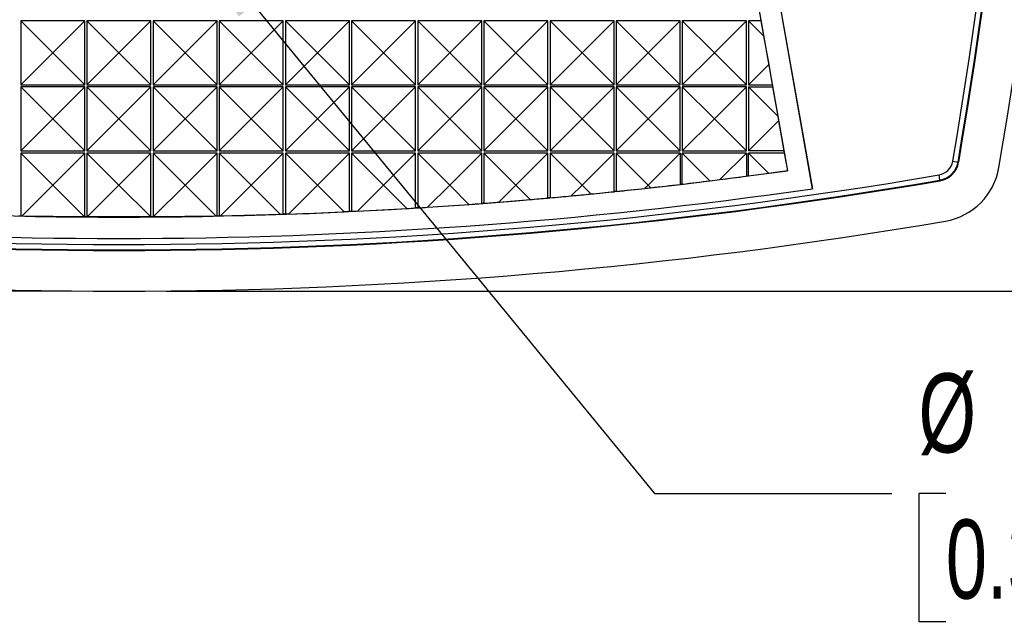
# Model space of a CAD drawing. Header units: millimetres. Extents: x 0 to 489, y 0 to 378.
# Tile 4 of 16: x 103 to 149, y 73 to 102. Entities that reach past the tile are written whole.
import ezdxf

# ---------------------------------------------------------------- set-up
doc = ezdxf.new("R2010")
doc.units = ezdxf.units.MM
doc.header["$LTSCALE"] = 1.75
doc.layers.add('DIMENSIONS', color=140, linetype='Continuous', lineweight=25)
doc.styles.add('SLDTEXTSTYLE0', font='TXT', dxfattribs={"width": 0.7})
doc.dimstyles.new('SLDDIMSTYLE0', dxfattribs={"dimtxt": 3.776514, "dimasz": 5.7785, "dimexe": 0, "dimexo": 0.0625, "dimgap": 0.944128, "dimtad": 0, "dimtih": 1, "dimtoh": 1, "dimrnd": 1e-09, "dimzin": 4, "dimdsep": 46, "dimtxsty": 'SLDTEXTSTYLE0', "dimsah": 1, "dimcen": 0.09, "dimadec": 0, "dimazin": 1, "dimtfac": 1, "dimtofl": 0, "dimtmove": 0, "dimatfit": 3, "dimfxl": 0, "dimfrac": 2, "dimtolj": 1, "dimtzin": 12, "dimarcsym": 0})
doc.dimstyles.new('SLDDIMSTYLE1', dxfattribs={"dimtxt": 3.776514, "dimasz": 5.7785, "dimexe": 0, "dimexo": 0.0625, "dimgap": 0.944128, "dimtad": 0, "dimtih": 1, "dimtoh": 1, "dimrnd": 1e-09, "dimzin": 12, "dimdsep": 46, "dimtxsty": 'SLDTEXTSTYLE0', "dimsah": 1, "dimcen": 0, "dimadec": 0, "dimazin": 3, "dimtfac": 1, "dimtofl": 0, "dimtmove": 0, "dimatfit": 3, "dimfxl": 0, "dimfrac": 2, "dimtolj": 1, "dimtzin": 12, "dimarcsym": 0})

# ---------------------------------------------------------------- blocks, each defined once
blk = doc.blocks.new('_D_1')
at = {"layer": 'DIMENSIONS'}
for p, q in [((110.036, 177.899), (171.938, 177.899)), ((166.382, 177.899), (166.382, 140.228)), ((160.771, 133.38), (159.503, 133.38)), ((159.503, 133.38), (159.503, 127.378)), ((171.993, 133.38), (173.261, 133.38)), ((173.261, 133.38), (173.261, 127.378)), ((159.503, 127.378), (160.771, 127.378)), ((173.261, 127.378), (171.993, 127.378)), ((166.382, 88.861), (166.382, 126.533)), ((110.036, 88.861), (171.938, 88.861))]:
    blk.add_line(p, q, dxfattribs=at)
for points in [[(166.382, 177.899), (165.493, 172.121), (167.271, 172.121)], [(166.382, 88.861), (167.271, 94.64), (165.493, 94.64)]]:
    blk.add_solid(points, dxfattribs=at)
at = {"layer": 'DIMENSIONS', "char_height": 3.7042, "attachment_point": 1, "style": 'SLDTEXTSTYLE0'}
for s, insert in [('89.0', (160.771, 139.001)), ('3.51', (160.771, 132.153))]:
    blk.add_mtext(s, dxfattribs=dict(at, insert=insert))
blk = doc.blocks.new('_D_2')
at = {"layer": 'DIMENSIONS'}
for p, q in [((105.591, 128.884), (46.064, 128.884)), ((51.62, 128.884), (51.62, 115.72)), ((46.009, 108.872), (44.741, 108.872)), ((44.741, 108.872), (44.741, 102.87)), ((57.231, 108.872), (58.499, 108.872)), ((58.499, 108.872), (58.499, 102.87)), ((44.741, 102.87), (46.009, 102.87)), ((58.499, 102.87), (57.231, 102.87)), ((51.62, 88.861), (51.62, 102.025)), ((105.591, 88.861), (46.064, 88.861))]:
    blk.add_line(p, q, dxfattribs=at)
for points in [[(51.62, 128.884), (50.731, 123.105), (52.509, 123.105)], [(51.62, 88.861), (52.509, 94.64), (50.731, 94.64)]]:
    blk.add_solid(points, dxfattribs=at)
at = {"layer": 'DIMENSIONS', "char_height": 3.7042, "attachment_point": 1, "style": 'SLDTEXTSTYLE0'}
for s, insert in [('40.0', (46.009, 114.493)), ('1.58', (46.009, 107.645))]:
    blk.add_mtext(s, dxfattribs=dict(at, insert=insert))
blk = doc.blocks.new('_D_3')
at = {"layer": 'DIMENSIONS'}
for p, q in [((110.449, 106.753), (132.915, 79.388)), ((132.915, 79.388), (144.027, 79.388)), ((146.563, 79.388), (145.295, 79.388)), ((145.295, 79.388), (145.295, 73.385)), ((157.786, 79.388), (159.054, 79.388)), ((159.054, 79.388), (159.054, 73.385)), ((145.295, 73.385), (146.563, 73.385)), ((159.054, 73.385), (157.786, 73.385))]:
    blk.add_line(p, q, dxfattribs=at)
blk.add_solid([(110.449, 106.753), (113.428, 101.723), (114.802, 102.851)], dxfattribs=at)
at = {"layer": 'DIMENSIONS', "char_height": 3.7042, "attachment_point": 1, "style": 'SLDTEXTSTYLE0'}
for s, insert in [('%%c', (145.283, 85.008)), ('8.3', (150.985, 85.008)), ('0.33', (146.563, 78.16))]:
    blk.add_mtext(s, dxfattribs=dict(at, insert=insert))

msp = doc.modelspace()

# ---------------------------------------------------------------- linework, layer by layer
for p, q in [((134.627, 125.858), (140.304, 93.661)), ((134.63, 125.859), (140.308, 93.662)), ((133.76, 125.02), (139.14, 94.506)), ((104.714, 100.03), (103.214, 101.53)), ((103.214, 101.53), (103.214, 98.53)), ((106.214, 101.53), (103.214, 101.53)), ((106.214, 101.53), (104.714, 100.03)), ((106.214, 98.53), (106.214, 101.53)), ((107.814, 100.03), (106.314, 101.53)), ((106.314, 101.53), (106.314, 98.53)), ((109.314, 101.53), (106.314, 101.53)), ((109.314, 101.53), (107.814, 100.03)), ((109.314, 98.53), (109.314, 101.53)), ((110.914, 100.03), (109.414, 101.53)), ((109.414, 101.53), (109.414, 98.53)), ((112.414, 101.53), (109.414, 101.53)), ((112.414, 101.53), (110.914, 100.03)), ((112.414, 98.53), (112.414, 101.53)), ((114.014, 100.03), (112.514, 101.53)), ((112.514, 101.53), (112.514, 98.53)), ((115.514, 101.53), (112.514, 101.53)), ((115.514, 101.53), (114.014, 100.03)), ((115.514, 98.53), (115.514, 101.53)), ((118.614, 101.53), (115.614, 101.53)), ((117.114, 100.03), (115.614, 101.53)), ((115.614, 101.53), (115.614, 98.53)), ((118.614, 101.53), (117.114, 100.03)), ((118.614, 98.53), (118.614, 101.53)), ((121.714, 101.53), (118.714, 101.53)), ((120.214, 100.03), (118.714, 101.53)), ((118.714, 101.53), (118.714, 98.53)), ((121.714, 101.53), (120.214, 100.03)), ((121.714, 98.53), (121.714, 101.53)), ((123.314, 100.03), (121.814, 101.53)), ((121.814, 101.53), (121.814, 98.53)), ((124.814, 101.53), (121.814, 101.53)), ((124.814, 101.53), (123.314, 100.03)), ((124.814, 98.53), (124.814, 101.53)), ((126.414, 100.03), (124.914, 101.53)), ((124.914, 101.53), (124.914, 98.53)), ((127.914, 101.53), (124.914, 101.53)), ((127.914, 101.53), (126.414, 100.03)), ((127.914, 98.53), (127.914, 101.53)), ((129.514, 100.03), (128.014, 101.53)), ((128.014, 101.53), (128.014, 98.53)), ((131.014, 101.53), (128.014, 101.53)), ((131.014, 101.53), (129.514, 100.03)), ((131.014, 98.53), (131.014, 101.53)), ((132.614, 100.03), (131.114, 101.53)), ((131.114, 101.53), (131.114, 98.53)), ((134.114, 101.53), (131.114, 101.53)), ((134.114, 101.53), (132.614, 100.03)), ((134.114, 98.53), (134.114, 101.53)), ((135.714, 100.03), (134.214, 101.53)), ((134.214, 101.53), (134.214, 98.53)), ((137.214, 101.53), (134.214, 101.53)), ((137.214, 101.53), (135.714, 100.03)), ((137.214, 98.53), (137.214, 101.53)), ((137.314, 101.53), (137.314, 98.53)), ((137.314, 101.53), (138.024, 100.82)), ((137.9, 101.53), (137.314, 101.53)), ((137.882, 101.63), (137.9, 101.53)), ((137.9, 101.53), (138.024, 100.82)), ((138.024, 100.82), (138.26, 99.477)), ((103.214, 98.53), (104.714, 100.03)), ((106.214, 98.53), (104.714, 100.03)), ((106.314, 98.53), (107.814, 100.03)), ((109.314, 98.53), (107.814, 100.03)), ((109.414, 98.53), (110.914, 100.03)), ((112.414, 98.53), (110.914, 100.03)), ((112.514, 98.53), (114.014, 100.03)), ((115.514, 98.53), (114.014, 100.03)), ((115.614, 98.53), (117.114, 100.03)), ((118.614, 98.53), (117.114, 100.03)), ((118.714, 98.53), (120.214, 100.03)), ((121.714, 98.53), (120.214, 100.03)), ((121.814, 98.53), (123.314, 100.03)), ((124.814, 98.53), (123.314, 100.03)), ((124.914, 98.53), (126.414, 100.03)), ((127.914, 98.53), (126.414, 100.03)), ((128.014, 98.53), (129.514, 100.03)), ((131.014, 98.53), (129.514, 100.03)), ((131.114, 98.53), (132.614, 100.03)), ((134.114, 98.53), (132.614, 100.03)), ((134.214, 98.53), (135.714, 100.03)), ((137.214, 98.53), (135.714, 100.03)), ((138.26, 99.477), (137.314, 98.53)), ((138.26, 99.477), (138.429, 98.53)), ((103.214, 98.53), (106.214, 98.53)), ((104.714, 96.93), (103.214, 98.43)), ((103.214, 98.43), (103.214, 95.43)), ((106.214, 98.43), (103.214, 98.43)), ((106.214, 98.43), (104.714, 96.93)), ((106.214, 95.43), (106.214, 98.43)), ((106.314, 98.53), (109.314, 98.53)), ((107.814, 96.93), (106.314, 98.43)), ((106.314, 98.43), (106.314, 95.43)), ((109.314, 98.43), (106.314, 98.43)), ((109.314, 98.43), (107.814, 96.93)), ((109.314, 95.43), (109.314, 98.43)), ((109.414, 98.53), (112.414, 98.53)), ((110.914, 96.93), (109.414, 98.43)), ((109.414, 98.43), (109.414, 95.43)), ((112.414, 98.43), (109.414, 98.43)), ((112.414, 98.43), (110.914, 96.93)), ((112.414, 95.43), (112.414, 98.43)), ((112.514, 98.53), (115.514, 98.53)), ((114.014, 96.93), (112.514, 98.43)), ((112.514, 98.43), (112.514, 95.43)), ((115.514, 98.43), (112.514, 98.43)), ((115.514, 98.43), (114.014, 96.93)), ((115.514, 95.43), (115.514, 98.43)), ((115.614, 98.53), (118.614, 98.53)), ((118.614, 98.43), (115.614, 98.43)), ((117.114, 96.93), (115.614, 98.43)), ((115.614, 98.43), (115.614, 95.43)), ((118.614, 98.43), (117.114, 96.93)), ((118.614, 95.43), (118.614, 98.43)), ((118.714, 98.53), (121.714, 98.53)), ((121.714, 98.43), (118.714, 98.43)), ((120.214, 96.93), (118.714, 98.43)), ((118.714, 98.43), (118.714, 95.43)), ((121.714, 98.43), (120.214, 96.93)), ((121.714, 95.43), (121.714, 98.43)), ((121.814, 98.53), (124.814, 98.53)), ((123.314, 96.93), (121.814, 98.43)), ((121.814, 98.43), (121.814, 95.43)), ((124.814, 98.43), (121.814, 98.43)), ((124.814, 98.43), (123.314, 96.93)), ((124.814, 95.43), (124.814, 98.43)), ((124.914, 98.53), (127.914, 98.53)), ((126.414, 96.93), (124.914, 98.43)), ((124.914, 98.43), (124.914, 95.43)), ((127.914, 98.43), (124.914, 98.43)), ((127.914, 98.43), (126.414, 96.93)), ((127.914, 95.43), (127.914, 98.43)), ((128.014, 98.53), (131.014, 98.53)), ((129.514, 96.93), (128.014, 98.43)), ((128.014, 98.43), (128.014, 95.43)), ((131.014, 98.43), (128.014, 98.43)), ((131.014, 98.43), (129.514, 96.93)), ((131.014, 95.43), (131.014, 98.43)), ((131.114, 98.53), (134.114, 98.53)), ((132.614, 96.93), (131.114, 98.43)), ((131.114, 98.43), (131.114, 95.43)), ((134.114, 98.43), (131.114, 98.43)), ((134.114, 98.43), (132.614, 96.93)), ((134.114, 95.43), (134.114, 98.43)), ((134.214, 98.53), (137.214, 98.53)), ((135.714, 96.93), (134.214, 98.43)), ((134.214, 98.43), (134.214, 95.43)), ((137.214, 98.43), (134.214, 98.43)), ((137.214, 98.43), (135.714, 96.93)), ((137.214, 95.43), (137.214, 98.43)), ((137.314, 98.53), (138.429, 98.53)), ((137.314, 98.43), (137.314, 95.43)), ((137.314, 98.43), (138.686, 97.058)), ((137.314, 98.43), (138.446, 98.43)), ((138.429, 98.53), (138.446, 98.43)), ((138.446, 98.43), (138.686, 97.058)), ((103.214, 95.43), (104.714, 96.93)), ((106.214, 95.43), (104.714, 96.93)), ((106.314, 95.43), (107.814, 96.93)), ((109.314, 95.43), (107.814, 96.93)), ((109.414, 95.43), (110.914, 96.93)), ((112.414, 95.43), (110.914, 96.93)), ((112.514, 95.43), (114.014, 96.93)), ((115.514, 95.43), (114.014, 96.93)), ((115.614, 95.43), (117.114, 96.93)), ((118.614, 95.43), (117.114, 96.93)), ((118.714, 95.43), (120.214, 96.93)), ((121.714, 95.43), (120.214, 96.93)), ((121.814, 95.43), (123.314, 96.93)), ((124.814, 95.43), (123.314, 96.93)), ((124.914, 95.43), (126.414, 96.93)), ((127.914, 95.43), (126.414, 96.93)), ((128.014, 95.43), (129.514, 96.93)), ((131.014, 95.43), (129.514, 96.93)), ((131.114, 95.43), (132.614, 96.93)), ((134.114, 95.43), (132.614, 96.93)), ((134.214, 95.43), (135.714, 96.93)), ((137.214, 95.43), (135.714, 96.93)), ((138.686, 97.058), (138.724, 96.84)), ((138.724, 96.84), (137.314, 95.43)), ((138.724, 96.84), (138.975, 95.43)), ((103.214, 95.43), (106.214, 95.43)), ((103.214, 95.33), (103.214, 92.378)), ((103.214, 95.33), (104.714, 93.83)), ((106.214, 95.33), (103.214, 95.33)), ((104.714, 93.83), (106.214, 95.33)), ((106.214, 92.337), (106.214, 95.33)), ((106.314, 95.43), (109.314, 95.43)), ((106.314, 95.33), (106.314, 92.337)), ((106.314, 95.33), (107.814, 93.83)), ((109.314, 95.33), (106.314, 95.33)), ((107.814, 93.83), (109.314, 95.33)), ((109.314, 92.337), (109.314, 95.33)), ((109.414, 95.43), (112.414, 95.43)), ((109.414, 95.33), (109.414, 92.337)), ((109.414, 95.33), (110.914, 93.83)), ((112.414, 95.33), (109.414, 95.33)), ((110.914, 93.83), (112.414, 95.33)), ((112.414, 92.378), (112.414, 95.33)), ((112.514, 95.43), (115.514, 95.43)), ((112.514, 95.33), (112.514, 92.381)), ((112.514, 95.33), (114.014, 93.83)), ((115.514, 95.33), (112.514, 95.33)), ((114.014, 93.83), (115.514, 95.33)), ((115.514, 92.463), (115.514, 95.33)), ((115.614, 95.43), (118.614, 95.43)), ((115.614, 95.33), (115.614, 92.466)), ((115.614, 95.33), (117.114, 93.83)), ((118.614, 95.33), (115.614, 95.33)), ((117.114, 93.83), (118.614, 95.33)), ((118.614, 92.589), (118.614, 95.33)), ((118.714, 95.43), (121.714, 95.43)), ((118.714, 95.33), (118.714, 92.594)), ((118.714, 95.33), (120.214, 93.83)), ((121.714, 95.33), (118.714, 95.33)), ((121.714, 95.33), (120.214, 93.83)), ((121.714, 92.759), (121.714, 95.33)), ((121.814, 95.43), (124.814, 95.43)), ((124.814, 95.33), (121.814, 95.33)), ((121.814, 95.33), (123.314, 93.83)), ((121.814, 95.33), (121.814, 92.765)), ((124.814, 95.33), (123.314, 93.83)), ((124.814, 92.97), (124.814, 95.33)), ((124.914, 95.43), (127.914, 95.43)), ((127.914, 95.33), (124.914, 95.33)), ((124.914, 95.33), (126.414, 93.83)), ((124.914, 95.33), (124.914, 92.978)), ((127.914, 95.33), (126.414, 93.83)), ((127.914, 93.225), (127.914, 95.33)), ((128.014, 95.43), (131.014, 95.43)), ((131.014, 95.33), (128.014, 95.33)), ((128.014, 95.33), (129.514, 93.83)), ((128.014, 95.33), (128.014, 93.234)), ((131.014, 95.33), (129.514, 93.83)), ((131.014, 93.523), (131.014, 95.33)), ((131.114, 95.43), (134.114, 95.43)), ((131.114, 95.33), (131.114, 93.533)), ((131.114, 95.33), (132.614, 93.83)), ((134.114, 95.33), (131.114, 95.33)), ((134.114, 95.33), (132.614, 93.83)), ((134.114, 95.33), (134.114, 93.863)), ((134.214, 95.43), (137.214, 95.43)), ((134.214, 93.875), (134.214, 95.33)), ((135.51, 94.033), (134.214, 95.33)), ((137.214, 95.33), (134.214, 95.33)), ((137.214, 95.33), (135.974, 94.091)), ((137.214, 95.33), (137.214, 94.247)), ((138.975, 95.43), (137.314, 95.43)), ((138.256, 94.388), (137.314, 95.33)), ((138.993, 95.33), (137.314, 95.33)), ((137.314, 94.26), (137.314, 95.33)), ((138.975, 95.43), (138.993, 95.33)), ((138.993, 95.33), (139.136, 94.509)), ((146.887, 94.95), (147.133, 94.908)), ((147.133, 94.908), (147.163, 94.903)), ((139.136, 94.509), (139.14, 94.506)), ((146.286, 94.061), (146.244, 94.307)), ((103.261, 92.378), (104.714, 93.83)), ((104.714, 93.83), (106.206, 92.337)), ((106.32, 92.337), (107.814, 93.83)), ((107.814, 93.83), (109.307, 92.337)), ((109.421, 92.337), (110.914, 93.83)), ((110.914, 93.83), (112.366, 92.378)), ((112.565, 92.382), (114.014, 93.83)), ((114.014, 93.83), (115.385, 92.459)), ((115.755, 92.471), (117.114, 93.83)), ((117.114, 93.83), (118.366, 92.578)), ((118.992, 92.608), (120.214, 93.83)), ((121.309, 92.735), (120.214, 93.83)), ((123.314, 93.83), (122.278, 92.795)), ((124.216, 92.927), (123.314, 93.83)), ((126.414, 93.83), (125.617, 93.033)), ((127.089, 93.155), (126.414, 93.83)), ((129.514, 93.83), (129.011, 93.327)), ((129.928, 93.415), (129.514, 93.83)), ((132.614, 93.83), (132.462, 93.679)), ((132.735, 93.709), (132.614, 93.83)), ((146.291, 94.031), (146.286, 94.061)), ((103.261, 92.378), (103.214, 92.378)), ((106.206, 92.337), (103.261, 92.378)), ((106.214, 92.337), (106.206, 92.337)), ((106.32, 92.337), (106.314, 92.337)), ((109.307, 92.337), (106.32, 92.337)), ((109.314, 92.337), (109.307, 92.337)), ((109.421, 92.337), (109.414, 92.337)), ((112.366, 92.378), (109.421, 92.337)), ((112.414, 92.378), (112.366, 92.378)), ((112.565, 92.382), (112.514, 92.381)), ((115.385, 92.459), (112.565, 92.382)), ((115.514, 92.463), (115.385, 92.459)), ((115.755, 92.471), (115.614, 92.466)), ((118.614, 92.589), (118.366, 92.578)), ((118.992, 92.608), (118.714, 92.594))]:
    msp.add_line(p, q)
at = {"flags": 128}
for points in [[(137.314, 94.26), (137.301, 94.259), (137.289, 94.257), (137.276, 94.255), (137.264, 94.254), (137.251, 94.252), (137.239, 94.25), (137.226, 94.249), (137.214, 94.247)], [(134.214, 93.875), (134.201, 93.873), (134.189, 93.872), (134.176, 93.871), (134.164, 93.869), (134.151, 93.868), (134.139, 93.866), (134.126, 93.865), (134.114, 93.863)], [(128.014, 93.234), (128.001, 93.233), (127.989, 93.232), (127.976, 93.231), (127.964, 93.229), (127.951, 93.228), (127.939, 93.227), (127.926, 93.226), (127.914, 93.225)], [(131.114, 93.533), (131.101, 93.532), (131.089, 93.53), (131.076, 93.529), (131.064, 93.528), (131.051, 93.526), (131.039, 93.525), (131.026, 93.524), (131.014, 93.523)], [(121.814, 92.765), (121.801, 92.764), (121.789, 92.763), (121.776, 92.762), (121.764, 92.762), (121.751, 92.761), (121.739, 92.76), (121.726, 92.759), (121.714, 92.759)], [(124.914, 92.978), (124.901, 92.977), (124.889, 92.976), (124.876, 92.975), (124.864, 92.974), (124.851, 92.973), (124.839, 92.972), (124.826, 92.971), (124.814, 92.97)], [(103.214, 92.378), (103.201, 92.379), (103.189, 92.379), (103.176, 92.379), (103.164, 92.379), (103.151, 92.38), (103.139, 92.38), (103.126, 92.38), (103.114, 92.381)], [(106.314, 92.337), (106.301, 92.337), (106.289, 92.337), (106.276, 92.337), (106.264, 92.337), (106.251, 92.337), (106.239, 92.337), (106.226, 92.337), (106.214, 92.337)], [(109.414, 92.337), (109.401, 92.337), (109.389, 92.337), (109.376, 92.337), (109.364, 92.337), (109.351, 92.337), (109.339, 92.337), (109.326, 92.337), (109.314, 92.337)], [(112.514, 92.381), (112.501, 92.38), (112.489, 92.38), (112.476, 92.38), (112.464, 92.379), (112.451, 92.379), (112.439, 92.379), (112.426, 92.379), (112.414, 92.378)], [(115.614, 92.466), (115.601, 92.466), (115.589, 92.465), (115.576, 92.465), (115.564, 92.464), (115.551, 92.464), (115.539, 92.463), (115.526, 92.463), (115.514, 92.463)], [(118.714, 92.594), (118.701, 92.593), (118.689, 92.593), (118.676, 92.592), (118.664, 92.592), (118.651, 92.591), (118.639, 92.59), (118.626, 92.59), (118.614, 92.589)]]:
    msp.add_lwpolyline(points, dxfattribs=at)
for centre, radius, start, end in [((-77.736, 133.38), 230.069, 350.30927, 9.69073), ((-77.734, 133.38), 227.885, 350.29132, 9.70868), ((-77.736, 133.38), 228.137, 350.29141, 9.70859), ((-77.736, 133.38), 228.167, 350.29141, 9.70859), ((146.111, 95.083), 0.787, 279.7086, 350.2914), ((146.111, 95.083), 1.037, 279.7086, 350.2914), ((146.111, 95.083), 1.067, 279.7086, 350.2914), ((146.024, 95.169), 3.069, 279.6907, 350.3093), ((107.814, 318.928), 227.885, 260.29132, 279.70868), ((107.814, 318.93), 226.6, 262.05369, 277.94632), ((107.814, 318.93), 228.167, 260.29141, 279.70859), ((107.814, 318.93), 228.137, 260.29141, 279.70859), ((107.814, 318.93), 227.6, 261.7919, 278.2081), ((107.814, 318.93), 230.069, 260.30927, 279.69073)]:
    msp.add_arc(centre, radius, start, end)
for centre, major_axis, start_param, end_param in [((108.209, 318.93), (226.548, 0), 4.835253, 4.840768), ((107.418, 318.93), (226.651, 0), 4.844674, 4.84887), ((107.814, 319.326), (0, 226.989), 3.27611, 3.280024), ((107.418, 318.93), (226.64, 0), 4.81713, 4.823116), ((107.814, 318.535), (0, 226.204), 3.250777, 3.251989), ((108.209, 318.93), (226.553, 0), 4.820856, 4.82698), ((107.418, 318.93), (226.645, 0), 4.830891, 4.836656), ((107.814, 319.326), (0, 226.989), 3.263914, 3.265972), ((108.209, 318.93), (226.564, 0), 4.795816, 4.799468), ((107.418, 318.93), (226.634, 0), 4.803388, 4.807807), ((107.814, 318.535), (0, 226.204), 3.235439, 3.239514), ((108.209, 318.93), (226.559, 0), 4.8084, 4.813214), ((108.209, 318.93), (226.575, 0), 4.770236, 4.772025), ((107.418, 318.93), (226.623, 0), 4.775951, 4.778006), ((107.814, 318.535), (0, 226.204), 3.205582, 3.21417), ((108.209, 318.93), (226.569, 0), 4.783097, 4.785739), ((107.418, 318.93), (226.629, 0), 4.789663, 4.792776), ((107.814, 318.535), (0, 226.204), 3.22038, 3.226909), ((107.814, 318.535), (0, 226.204), 3.176706, 3.188258), ((107.814, 318.535), (0, 226.204), 3.191029, 3.201288)]:
    msp.add_ellipse(centre, major_axis=major_axis, ratio=0.999998, start_param=start_param, end_param=end_param)

# ---------------------------------------------------------------- dimensions: what is measured, and where the dimension line sits
at = {"layer": 'DIMENSIONS'}
for base, p1, p2, picture, middle in [((166.382, 177.899), (107.814, 88.861), (107.814, 177.899), '_D_1', (166.382, 133.38)), ((51.62, 88.861), (107.814, 128.884), (107.814, 88.861), '_D_2', (51.62, 108.872))]:
    dim = msp.add_linear_dim(base=base, p1=p1, p2=p2, angle=90, dimstyle='SLDDIMSTYLE0', dxfattribs=at)
    dim.commit()
    dim.dimension.update_dxf_attribs({"geometry": picture, "text_midpoint": middle, "dimtype": 160})
dim = msp.add_diameter_dim_2p(p1=(105.181, 113.17), p2=(110.449, 106.753), dimstyle='SLDDIMSTYLE1', dxfattribs=at)
dim.commit()
dim.dimension.update_dxf_attribs({"geometry": '_D_3', "text_midpoint": (152.174, 79.388), "dimtype": 163})

doc.saveas('drawing.dxf')
